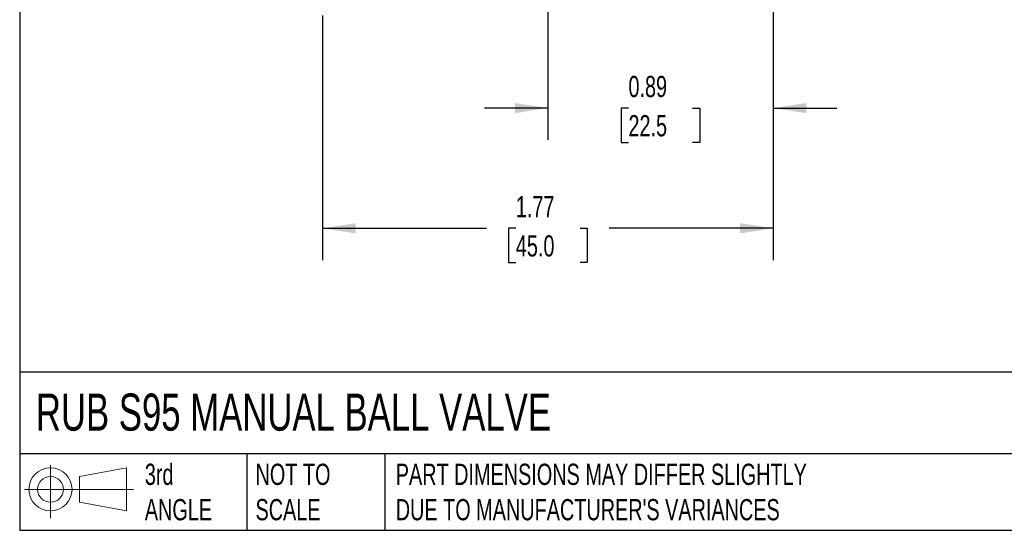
# Model space of a CAD drawing. Header units: inches. Extents: x 0.2 to 10.8, y 0.2 to 8.2.
# Tile 1 of 15: x 0.2 to 4.1, y 0.2 to 2.3. Entities that reach past the tile are written whole.
import ezdxf

# ---------------------------------------------------------------- set-up
doc = ezdxf.new("R2010")
doc.units = ezdxf.units.IN
doc.header["$MEASUREMENT"] = 0
doc.linetypes.add('SLD-Solid', pattern=[0])
doc.layers.add('DIMENSIONS', color=140, linetype='SLD-Solid', lineweight=25)
doc.layers.add('TEXT', color=140, linetype='SLD-Solid', lineweight=25)
doc.layers.add('SLD-DEFPOINTS', color=7, linetype='Continuous')
doc.styles.add('SLDTEXTSTYLE0', font='TXT', dxfattribs={"width": 0.7})
doc.dimstyles.new('SLDDIMSTYLE0', dxfattribs={"dimtxt": 0.084961, "dimasz": 0.13, "dimexe": 0, "dimexo": 0.0625, "dimgap": 0.02124, "dimtad": 0, "dimtih": 1, "dimtoh": 1, "dimrnd": 1e-09, "dimzin": 12, "dimdsep": 46, "dimtxsty": 'SLDTEXTSTYLE0', "dimsah": 1, "dimcen": 0.09, "dimadec": 0, "dimazin": 3, "dimtfac": 1, "dimtofl": 0, "dimtmove": 0, "dimatfit": 3, "dimfxl": 0, "dimfrac": 2, "dimtolj": 1, "dimtzin": 12, "dimarcsym": 0})
doc.dimstyles.new('SLDDIMSTYLE1', dxfattribs={"dimtxt": 0.084961, "dimasz": 0.13, "dimexe": 0, "dimexo": 0.0625, "dimgap": 0.02124, "dimtad": 0, "dimtih": 1, "dimtoh": 1, "dimrnd": 1e-09, "dimdsep": 46, "dimtxsty": 'SLDTEXTSTYLE0', "dimsah": 1, "dimcen": 0.09, "dimadec": 0, "dimazin": 2, "dimtfac": 1, "dimtmove": 0, "dimatfit": 0, "dimfxl": 0, "dimfrac": 2, "dimtolj": 1, "dimtzin": 12, "dimarcsym": 0})

# ---------------------------------------------------------------- blocks, each defined once
blk = doc.blocks.new('Block11')
at = {"color": 7, "linetype": 'SLD-Solid', "lineweight": 18}
for p, q in [((0.1019, 0.2091), (0.1019, 0)), ((0.2157, 0.1641), (0.4006, 0.1981)), ((0.4006, 0.1981), (0.4006, 0.0288)), ((0.2157, 0.0628), (0.2157, 0.1641)), ((0, 0.1135), (0.4281, 0.1135)), ((0.2157, 0.0628), (0.4006, 0.0288))]:
    blk.add_line(p, q, dxfattribs=at)
for radius in [0.0846, 0.0506]:
    blk.add_circle((0.1019, 0.1135), radius, dxfattribs=at)
blk = doc.blocks.new('Block12')
at = {"layer": 'SLD-DEFPOINTS'}
blk.add_blockref('Block11', (0, 0), dxfattribs=at)
blk = doc.blocks.new('_D_2')
at = {"layer": 'DIMENSIONS'}
for p, q in [((2.3272, 3.3793), (2.3272, 1.7846)), ((3.2131, 2.3734), (3.2131, 1.7846)), ((2.3272, 1.9096), (2.0772, 1.9096)), ((2.6439, 1.9096), (2.6154, 1.9096)), ((2.6154, 1.9096), (2.6154, 1.7746)), ((2.8964, 1.9096), (2.9249, 1.9096)), ((2.9249, 1.9096), (2.9249, 1.7746)), ((3.2131, 1.9096), (3.4631, 1.9096)), ((2.6154, 1.7746), (2.6439, 1.7746)), ((2.9249, 1.7746), (2.8964, 1.7746))]:
    blk.add_line(p, q, dxfattribs=at)
for points in [[(2.3272, 1.9096), (2.1972, 1.9296), (2.1972, 1.8896)], [(3.2131, 1.9096), (3.3431, 1.8896), (3.3431, 1.9296)]]:
    blk.add_solid(points, dxfattribs=at)
at = {"layer": 'DIMENSIONS', "char_height": 0.08333, "attachment_point": 1, "style": 'SLDTEXTSTYLE0'}
for s, insert in [('0.89', (2.6439, 2.0361)), ('22.5', (2.6439, 1.882))]:
    blk.add_mtext(s, dxfattribs=dict(at, insert=insert))
blk = doc.blocks.new('_D_3')
at = {"layer": 'DIMENSIONS'}
for p, q in [((1.4414, 2.3734), (1.4414, 2.3333)), ((3.2131, 2.3734), (3.2131, 1.3122)), ((1.4414, 2.2733), (1.4414, 1.3122)), ((1.4414, 1.4372), (2.0859, 1.4372)), ((2.201, 1.4372), (2.1725, 1.4372)), ((2.1725, 1.4372), (2.1725, 1.3022)), ((2.4535, 1.4372), (2.482, 1.4372)), ((2.482, 1.4372), (2.482, 1.3022)), ((3.2131, 1.4372), (2.5686, 1.4372)), ((2.1725, 1.3022), (2.201, 1.3022)), ((2.482, 1.3022), (2.4535, 1.3022))]:
    blk.add_line(p, q, dxfattribs=at)
for points in [[(1.4414, 1.4372), (1.5714, 1.4172), (1.5714, 1.4572)], [(3.2131, 1.4372), (3.0831, 1.4572), (3.0831, 1.4172)]]:
    blk.add_solid(points, dxfattribs=at)
at = {"layer": 'DIMENSIONS', "char_height": 0.08333, "attachment_point": 1, "style": 'SLDTEXTSTYLE0'}
for s, insert in [('1.77', (2.201, 1.5636)), ('45.0', (2.201, 1.4096))]:
    blk.add_mtext(s, dxfattribs=dict(at, insert=insert))

msp = doc.modelspace()

# ---------------------------------------------------------------- linework, layer by layer
at = {"layer": 'TEXT'}
for p, q in [((0.25, 8.25), (0.25, 0.25)), ((10.75, 0.8711), (0.25, 0.8711)), ((10.75, 0.55), (0.25, 0.55)), ((1.1435, 0.55), (1.1435, 0.25)), ((1.6865, 0.55), (1.6865, 0.25)), ((0.25, 0.25), (10.75, 0.25))]:
    msp.add_line(p, q, dxfattribs=at)

# ---------------------------------------------------------------- block references
at = {"layer": 'SLD-DEFPOINTS'}
msp.add_blockref('Block12', (0.2692, 0.2974), dxfattribs=at)

# ---------------------------------------------------------------- texts
at = {"layer": 'TEXT', "attachment_point": 1, "style": 'SLDTEXTSTYLE0'}
for s, insert, char_height in [('RUB S95 MANUAL BALL VALVE', (0.3136, 0.7875), 0.145833), ('3rd^JANGLE', (0.7421, 0.5117), 0.08333), ('NOT TO^JSCALE', (1.1774, 0.5117), 0.083333), ("PART DIMENSIONS MAY DIFFER SLIGHTLY ^JDUE TO MANUFACTURER'S VARIANCES", (1.7288, 0.5117), 0.083333)]:
    msp.add_mtext(s, dxfattribs=dict(at, insert=insert, char_height=char_height))

# ---------------------------------------------------------------- dimensions: what is measured, and where the dimension line sits
at = {"layer": 'DIMENSIONS'}
for base, p1, dimstyle, picture, middle in [((3.2131, 1.9096), (2.3272, 3.4293), 'SLDDIMSTYLE1', '_D_2', (2.7701, 1.9096)), ((3.2131, 1.4372), (1.4414, 2.4234), 'SLDDIMSTYLE0', '_D_3', (2.3272, 1.4372))]:
    dim = msp.add_linear_dim(base=base, p1=p1, p2=(3.2131, 2.4234), dimstyle=dimstyle, dxfattribs=at)
    dim.commit()
    dim.dimension.update_dxf_attribs({"geometry": picture, "text_midpoint": middle, "dimtype": 160})

doc.saveas('drawing.dxf')
